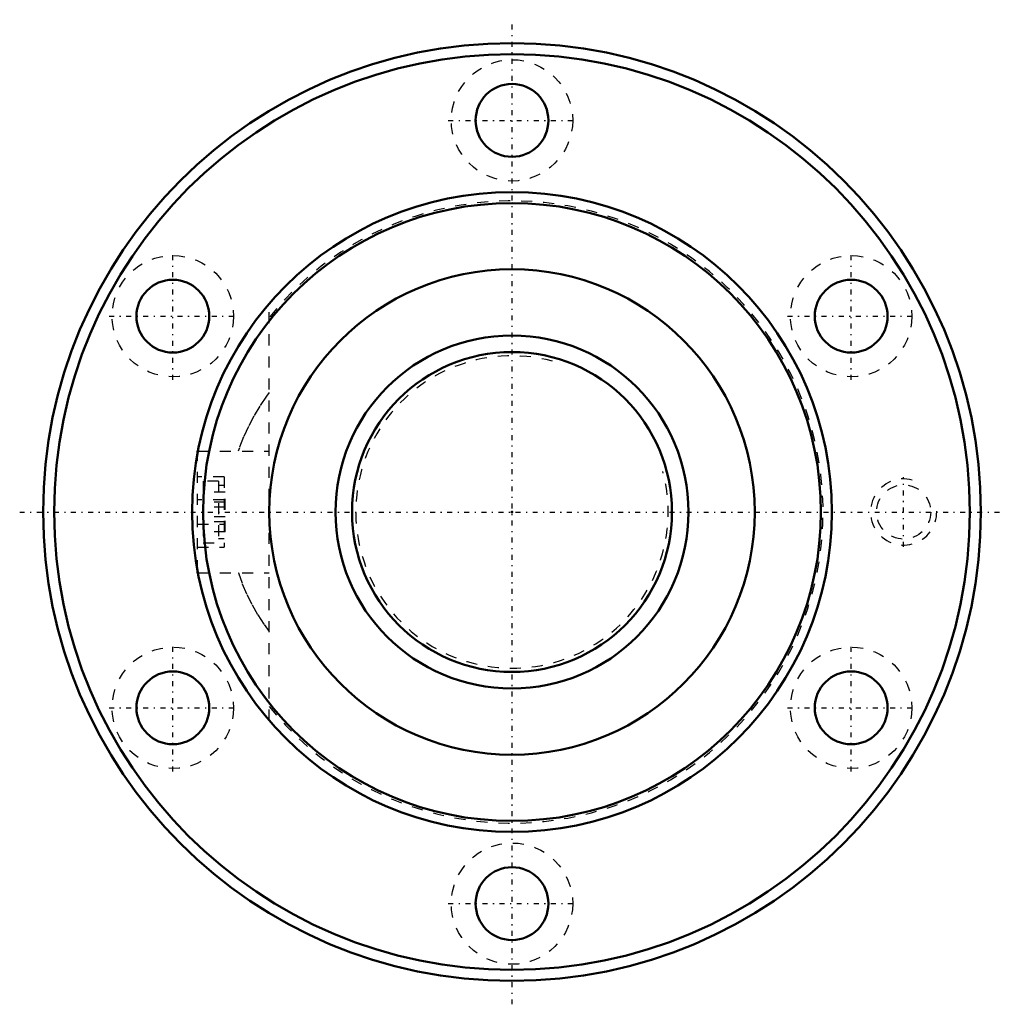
# Model space of a CAD drawing. Header units: millimetres. Extents: x -44.6 to 44.6, y -44.6 to 44.6.
import ezdxf

# ---------------------------------------------------------------- set-up
doc = ezdxf.new("R2010")
doc.units = ezdxf.units.MM
doc.linetypes.add('Center', pattern=[1.5, 0.45, -0.5, 0.05, -0.5])
doc.linetypes.add('Dashed', pattern=[2, 1, -1])
for name, color, linetype, lineweight in [('2d ConnectionPoints', 7, 'Continuous', 50), ('AM_0', 7, 'Continuous', 50), ('AM_5', 3, 'Continuous', 25), ('AM_7', 7, 'Center', 25), ('AM_9', 6, 'Dashed', 25)]:
    doc.layers.add(name, color=color, linetype=linetype, lineweight=lineweight)

# ---------------------------------------------------------------- blocks, each defined once
blk = doc.blocks.new('1_N00SBN3205V_5Nut_0_in_SBN3205V_5G0_66LC0_0000__2')
at = {"layer": 'AM_0'}
for p, q in [((-28.5, 5.5), (-28.474, 5.5)), ((-28.5, 5.362), (-28.5, 5.5)), ((-28.5, -5.5), (-28.5, -5.362)), ((-28.5, -5.5), (-28.474, -5.5))]:
    blk.add_line(p, q, dxfattribs=at)
for centre, radius in [((0, 0), 42.5), ((0, 0), 41.5), ((0, 35.5), 3.3), ((0, 0), 29), ((0, 0), 28), ((0, 0), 22), ((-30.744, 17.75), 3.3), ((30.744, 17.75), 3.3), ((-30.744, -17.75), 3.3), ((30.744, -17.75), 3.3), ((0, -35.5), 3.3)]:
    blk.add_circle(centre, radius, dxfattribs=at)
at = {"layer": 'AM_5', "linetype": 'Dashed'}
blk.add_arc((35.5, 0), 3, 75, 15, dxfattribs=at)
at = {"layer": 'AM_7'}
for p, q in [((0, -44.625), (0, 44.625)), ((-5.775, 35.5), (5.775, 35.5)), ((-30.744, 11.975), (-30.744, 23.525)), ((30.744, 11.975), (30.744, 23.525)), ((-36.519, 17.75), (-24.969, 17.75)), ((24.969, 17.75), (36.519, 17.75)), ((35.5, -3.15), (35.5, 3.15)), ((-44.625, 0), (44.625, 0)), ((-30.744, -23.525), (-30.744, -11.975)), ((30.744, -23.525), (30.744, -11.975)), ((-36.519, -17.75), (-24.969, -17.75)), ((24.969, -17.75), (36.519, -17.75)), ((-5.775, -35.5), (5.775, -35.5))]:
    blk.add_line(p, q, dxfattribs=at)
at = {"layer": 'AM_9'}
for p, q in [((-22, -18.894), (-22, 18.894)), ((-28.5, -5.362), (-28.5, 5.362)), ((-28.474, 5.5), (-22, 5.5)), ((-26.1, 3.2), (-28.5, 3.2)), ((-28, 2.8), (-28, -2.8)), ((-26.6, 2.8), (-28, 2.8)), ((-26.6, 2.8), (-26.6, -2.8)), ((-26.1, 3.2), (-26.1, -3.2)), ((-26, 1.8), (-28, 1.8)), ((-26.1, 2.4), (-26.6, 2.4)), ((-26, -1.8), (-26, 1.8)), ((-26.1, 1.114), (-28.5, 1.114)), ((-26, 0.9), (-28, 0.9)), ((-26, 0.45), (-28, 0.45)), ((-26, -0.45), (-28, -0.45)), ((-28.5, -1.114), (-26.1, -1.114)), ((-26, -0.9), (-28, -0.9)), ((-26, -1.8), (-28, -1.8)), ((-26.6, -2.4), (-26.1, -2.4)), ((-28.5, -3.2), (-26.1, -3.2)), ((-28, -2.8), (-26.6, -2.8)), ((-28.474, -5.5), (-22, -5.5))]:
    blk.add_line(p, q, dxfattribs=at)
for points in [[(-22.009, 10.83), (-22.262, 10.488), (-22.86, 9.607), (-23.405, 8.697), (-23.894, 7.762), (-24.328, 6.804), (-24.703, 5.826), (-24.813, 5.503)], [(-24.813, -5.502), (-24.806, -5.526), (-24.449, -6.507), (-24.034, -7.469), (-23.563, -8.409), (-23.037, -9.324), (-22.457, -10.211), (-22.003, -10.838)]]:
    blk.add_lwpolyline(points, dxfattribs=at)
for centre, radius in [((0, 35.5), 5.5), ((-30.744, 17.75), 5.5), ((30.744, 17.75), 5.5), ((35.5, 0), 2.459), ((-30.744, -17.75), 5.5), ((30.744, -17.75), 5.5), ((0, -35.5), 5.5)]:
    blk.add_circle(centre, radius, dxfattribs=at)
blk.add_arc((0, 0), 28.2, 218.72644, 141.27356, dxfattribs=at)
blk = doc.blocks.new('2_N010SBN3205V_50Shaft_0_in_SBN3205V_5G0_66LC0_0000__2')
at = {"layer": 'AM_0'}
for radius in [16, 14.5]:
    blk.add_circle((0, 0), radius, dxfattribs=at)
at = {"layer": 'AM_5', "linetype": 'Dashed'}
blk.add_arc((0, 0), 14.159, 75, 15, dxfattribs=at)

msp = doc.modelspace()

# ---------------------------------------------------------------- linework, layer by layer
at = {"layer": '2d ConnectionPoints'}
msp.add_point((0, 0), dxfattribs=at)

# ---------------------------------------------------------------- block references
for name in ['1_N00SBN3205V_5Nut_0_in_SBN3205V_5G0_66LC0_0000__2', '2_N010SBN3205V_50Shaft_0_in_SBN3205V_5G0_66LC0_0000__2']:
    msp.add_blockref(name, (0, 0))

doc.saveas('drawing.dxf')
